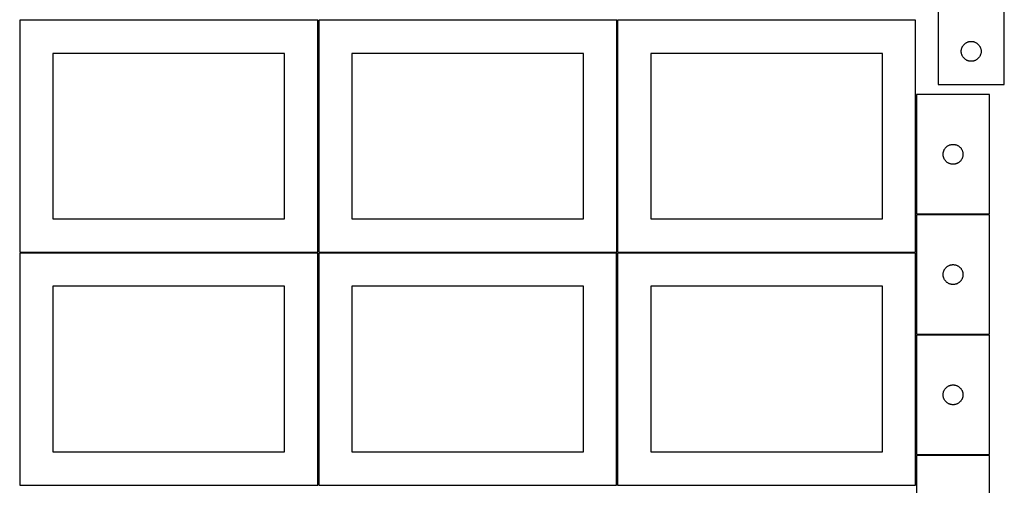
# Model space of a CAD drawing. Header units: millimetres. Extents: x 7 to 1493, y 7 to 2993.
# Tile 4 of 14: x 7 to 1493, y 1412 to 2115. Entities that reach past the tile are written whole.
import ezdxf

# ---------------------------------------------------------------- set-up
doc = ezdxf.new("R2010")
doc.units = ezdxf.units.MM
doc.layers.add('COMMON', color=5, linetype='CONTINUOUS', true_color=0x0000ff)
doc.layers.add('CUT', color=7, linetype='CONTINUOUS', true_color=0x000000)

msp = doc.modelspace()

# ---------------------------------------------------------------- linework, layer by layer
at = {"layer": 'COMMON'}
for p, q in [((457.324235, 1764.123915), (457.324235, 2114.123915)), ((908.824236, 1764.123915), (908.824236, 2114.123915)), ((1360.324236, 2001.772614), (1360.324236, 1821.772614)), ((1360.324236, 1820.272613), (1360.324236, 1764.123915)), ((1471.074237, 1821.022614), (1361.074237, 1821.022614)), ((456.549607, 1763.373915), (6.574234, 1763.373915)), ((457.299608, 1412.623914), (457.299608, 1762.623914)), ((908.049608, 1763.373915), (458.074235, 1763.373915)), ((908.799609, 1412.623914), (908.799609, 1762.623914)), ((1359.549609, 1763.373915), (909.574236, 1763.373915)), ((1360.299609, 1638.772612), (1360.299609, 1458.772612)), ((1471.04961, 1639.522613), (1361.074237, 1639.522613)), ((1360.299609, 1457.272611), (1360.299609, 1412.623914)), ((1471.04961, 1458.022612), (1361.04961, 1458.022612))]:
    msp.add_line(p, q, dxfattribs=at)
at = {"layer": 'CUT'}
for p, q in [((1493.46635, 2017.148697), (1493.46635, 2267.148697)), ((1393.46635, 2192.148697), (1393.46635, 2017.148697)), ((456.574234, 2114.123915), (6.574234, 2114.123915)), ((6.574234, 2114.123915), (6.574234, 1764.123915)), ((456.574234, 1764.123915), (456.574234, 2114.123915)), ((908.074235, 2114.123915), (458.074235, 2114.123915)), ((458.074235, 2114.123915), (458.074235, 1764.123915)), ((908.074235, 1764.123915), (908.074235, 2114.123915)), ((1359.574236, 2114.123915), (909.574236, 2114.123915)), ((909.574236, 2114.123915), (909.574236, 1764.123915)), ((1359.574236, 1764.123915), (1359.574236, 2114.123915)), ((1439.274065, 2081.550945), (1440.021034, 2081.747662)), ((1440.021034, 2081.747662), (1440.777139, 2081.905666)), ((1440.777139, 2081.905666), (1441.540375, 2082.024537)), ((1441.540375, 2082.024537), (1442.308718, 2082.10396)), ((1442.308718, 2082.10396), (1443.080131, 2082.143724)), ((1443.080131, 2082.143724), (1443.852569, 2082.143724)), ((1443.852569, 2082.143724), (1444.623982, 2082.10396)), ((1444.623982, 2082.10396), (1445.392325, 2082.024537)), ((1445.392325, 2082.024537), (1446.155561, 2081.905666)), ((1446.155561, 2081.905666), (1446.911666, 2081.747662)), ((1446.911666, 2081.747662), (1447.658634, 2081.550945)), ((1428.46635, 2067.148697), (1428.486239, 2067.920878)), ((1428.486239, 2066.376515), (1428.46635, 2067.148697)), ((1428.486239, 2067.920878), (1428.545852, 2068.691012)), ((1428.545852, 2068.691012), (1428.645031, 2069.457055)), ((1428.645031, 2069.457055), (1428.783515, 2070.216978)), ((1428.783515, 2070.216978), (1428.960934, 2070.968763)), ((1428.960934, 2070.968763), (1429.176819, 2071.710419)), ((1429.176819, 2071.710419), (1429.430598, 2072.439978)), ((1429.430598, 2072.439978), (1429.721596, 2073.155505)), ((1429.721596, 2073.155505), (1430.049044, 2073.855104)), ((1430.049044, 2073.855104), (1430.412071, 2074.536918)), ((1430.412071, 2074.536918), (1430.809717, 2075.19914)), ((1430.809717, 2075.19914), (1431.240925, 2075.840013)), ((1431.240925, 2075.840013), (1431.704553, 2076.457839)), ((1431.704553, 2076.457839), (1432.199371, 2077.050978)), ((1432.199371, 2077.050978), (1432.724067, 2077.617859)), ((1432.724067, 2077.617859), (1433.27725, 2078.156977)), ((1433.27725, 2078.156977), (1433.857452, 2078.666903)), ((1433.857452, 2078.666903), (1434.463136, 2079.146285)), ((1434.463136, 2079.146285), (1435.092694, 2079.593852)), ((1435.092694, 2079.593852), (1435.744458, 2080.008416)), ((1435.744458, 2080.008416), (1436.416699, 2080.388879)), ((1436.416699, 2080.388879), (1437.107634, 2080.734231)), ((1437.107634, 2080.734231), (1437.815432, 2081.043556)), ((1437.815432, 2081.043556), (1438.538214, 2081.316035)), ((1438.538214, 2081.316035), (1439.274065, 2081.550945)), ((1447.658634, 2081.550945), (1448.394486, 2081.316035)), ((1448.394486, 2081.316035), (1449.117268, 2081.043556)), ((1449.117268, 2081.043556), (1449.825066, 2080.734231)), ((1449.825066, 2080.734231), (1450.516001, 2080.388879)), ((1450.516001, 2080.388879), (1451.188242, 2080.008416)), ((1451.188242, 2080.008416), (1451.840006, 2079.593852)), ((1451.840006, 2079.593852), (1452.469564, 2079.146285)), ((1452.469564, 2079.146285), (1453.075248, 2078.666903)), ((1453.075248, 2078.666903), (1453.65545, 2078.156977)), ((1453.65545, 2078.156977), (1454.208633, 2077.617859)), ((1454.208633, 2077.617859), (1454.733329, 2077.050978)), ((1454.733329, 2077.050978), (1455.228147, 2076.457839)), ((1455.228147, 2076.457839), (1455.691775, 2075.840013)), ((1455.691775, 2075.840013), (1456.122983, 2075.19914)), ((1456.122983, 2075.19914), (1456.520629, 2074.536918)), ((1456.520629, 2074.536918), (1456.883656, 2073.855104)), ((1456.883656, 2073.855104), (1457.211104, 2073.155505)), ((1457.211104, 2073.155505), (1457.502102, 2072.439978)), ((1457.502102, 2072.439978), (1457.755881, 2071.710419)), ((1457.755881, 2071.710419), (1457.971766, 2070.968763)), ((1457.971766, 2070.968763), (1458.149185, 2070.216978)), ((1458.149185, 2070.216978), (1458.287668, 2069.457055)), ((1458.287668, 2069.457055), (1458.386848, 2068.691012)), ((1458.386848, 2068.691012), (1458.446461, 2067.920878)), ((1458.446461, 2067.920878), (1458.46635, 2067.148697)), ((1458.46635, 2067.148697), (1458.446461, 2066.376515)), ((406.574234, 2064.123915), (56.574234, 2064.123915)), ((56.574234, 2064.123915), (56.574234, 1814.123915)), ((406.574234, 1814.123915), (406.574234, 2064.123915)), ((858.074235, 2064.123915), (508.074235, 2064.123915)), ((508.074235, 2064.123915), (508.074235, 1814.123915)), ((858.074235, 1814.123915), (858.074235, 2064.123915)), ((1309.574236, 2064.123915), (959.574236, 2064.123915)), ((959.574236, 2064.123915), (959.574236, 1814.123915)), ((1309.574236, 1814.123915), (1309.574236, 2064.123915)), ((1428.545852, 2065.606382), (1428.486239, 2066.376515)), ((1428.645031, 2064.840338), (1428.545852, 2065.606382)), ((1428.783515, 2064.080416), (1428.645031, 2064.840338)), ((1428.960934, 2063.32863), (1428.783515, 2064.080416)), ((1429.176819, 2062.586974), (1428.960934, 2063.32863)), ((1429.430598, 2061.857415), (1429.176819, 2062.586974)), ((1429.721596, 2061.141888), (1429.430598, 2061.857415)), ((1430.049044, 2060.44229), (1429.721596, 2061.141888)), ((1430.412071, 2059.760476), (1430.049044, 2060.44229)), ((1430.809717, 2059.098254), (1430.412071, 2059.760476)), ((1431.240925, 2058.45738), (1430.809717, 2059.098254)), ((1431.704553, 2057.839554), (1431.240925, 2058.45738)), ((1432.199371, 2057.246415), (1431.704553, 2057.839554)), ((1432.724067, 2056.679534), (1432.199371, 2057.246415)), ((1433.27725, 2056.140416), (1432.724067, 2056.679534)), ((1433.857452, 2055.63049), (1433.27725, 2056.140416)), ((1434.463136, 2055.151108), (1433.857452, 2055.63049)), ((1435.092694, 2054.703541), (1434.463136, 2055.151108)), ((1435.744458, 2054.288977), (1435.092694, 2054.703541)), ((1436.416699, 2053.908515), (1435.744458, 2054.288977)), ((1437.107634, 2053.563163), (1436.416699, 2053.908515)), ((1437.815432, 2053.253837), (1437.107634, 2053.563163)), ((1438.538214, 2052.981358), (1437.815432, 2053.253837)), ((1439.274065, 2052.746449), (1438.538214, 2052.981358)), ((1440.021034, 2052.549731), (1439.274065, 2052.746449)), ((1440.777139, 2052.391727), (1440.021034, 2052.549731)), ((1441.540375, 2052.272857), (1440.777139, 2052.391727)), ((1442.308718, 2052.193434), (1441.540375, 2052.272857)), ((1443.080131, 2052.15367), (1442.308718, 2052.193434)), ((1443.852569, 2052.15367), (1443.080131, 2052.15367)), ((1444.623982, 2052.193434), (1443.852569, 2052.15367)), ((1445.392325, 2052.272857), (1444.623982, 2052.193434)), ((1446.155561, 2052.391727), (1445.392325, 2052.272857)), ((1446.911666, 2052.549731), (1446.155561, 2052.391727)), ((1447.658634, 2052.746449), (1446.911666, 2052.549731)), ((1448.394486, 2052.981358), (1447.658634, 2052.746449)), ((1449.117268, 2053.253837), (1448.394486, 2052.981358)), ((1449.825066, 2053.563163), (1449.117268, 2053.253837)), ((1450.516001, 2053.908515), (1449.825066, 2053.563163)), ((1451.188242, 2054.288977), (1450.516001, 2053.908515)), ((1451.840006, 2054.703541), (1451.188242, 2054.288977)), ((1452.469564, 2055.151108), (1451.840006, 2054.703541)), ((1453.075248, 2055.63049), (1452.469564, 2055.151108)), ((1453.65545, 2056.140416), (1453.075248, 2055.63049)), ((1454.208633, 2056.679534), (1453.65545, 2056.140416)), ((1454.733329, 2057.246415), (1454.208633, 2056.679534)), ((1455.228147, 2057.839554), (1454.733329, 2057.246415)), ((1455.691775, 2058.45738), (1455.228147, 2057.839554)), ((1456.122983, 2059.098254), (1455.691775, 2058.45738)), ((1456.520629, 2059.760476), (1456.122983, 2059.098254)), ((1456.883656, 2060.44229), (1456.520629, 2059.760476)), ((1457.211104, 2061.141888), (1456.883656, 2060.44229)), ((1457.502102, 2061.857415), (1457.211104, 2061.141888)), ((1457.755881, 2062.586974), (1457.502102, 2061.857415)), ((1457.971766, 2063.32863), (1457.755881, 2062.586974)), ((1458.149185, 2064.080416), (1457.971766, 2063.32863)), ((1458.287668, 2064.840338), (1458.149185, 2064.080416)), ((1458.386848, 2065.606382), (1458.287668, 2064.840338)), ((1458.446461, 2066.376515), (1458.386848, 2065.606382)), ((1393.46635, 2017.148697), (1493.46635, 2017.148697)), ((1471.074237, 2001.772614), (1361.074237, 2001.772614)), ((1361.074237, 2001.772614), (1361.074237, 1821.772614)), ((1471.074237, 1821.772614), (1471.074237, 2001.772614)), ((1402.179377, 1917.423532), (1402.488703, 1918.13133)), ((1402.488703, 1918.13133), (1402.834055, 1918.822265)), ((1402.834055, 1918.822265), (1403.214517, 1919.494506)), ((1403.214517, 1919.494506), (1403.629081, 1920.14627)), ((1403.629081, 1920.14627), (1404.076648, 1920.775828)), ((1404.076648, 1920.775828), (1404.55603, 1921.381512)), ((1404.55603, 1921.381512), (1405.065956, 1921.961714)), ((1405.065956, 1921.961714), (1405.605074, 1922.514897)), ((1405.605074, 1922.514897), (1406.171955, 1923.039593)), ((1406.171955, 1923.039593), (1406.765094, 1923.534411)), ((1406.765094, 1923.534411), (1407.38292, 1923.998039)), ((1407.38292, 1923.998039), (1408.023794, 1924.429247)), ((1408.023794, 1924.429247), (1408.686016, 1924.826893)), ((1408.686016, 1924.826893), (1409.36783, 1925.18992)), ((1409.36783, 1925.18992), (1410.067428, 1925.517367)), ((1410.067428, 1925.517367), (1410.782955, 1925.808366)), ((1410.782955, 1925.808366), (1411.512514, 1926.062145)), ((1411.512514, 1926.062145), (1412.25417, 1926.27803)), ((1412.25417, 1926.27803), (1413.005956, 1926.455449)), ((1413.005956, 1926.455449), (1413.765878, 1926.593932)), ((1413.765878, 1926.593932), (1414.531922, 1926.693112)), ((1414.531922, 1926.693112), (1415.302055, 1926.752725)), ((1415.302055, 1926.752725), (1416.074237, 1926.772614)), ((1416.074237, 1926.772614), (1416.846418, 1926.752725)), ((1416.846418, 1926.752725), (1417.616552, 1926.693112)), ((1417.616552, 1926.693112), (1418.382595, 1926.593932)), ((1418.382595, 1926.593932), (1419.142518, 1926.455449)), ((1419.142518, 1926.455449), (1419.894303, 1926.27803)), ((1419.894303, 1926.27803), (1420.635959, 1926.062145)), ((1420.635959, 1926.062145), (1421.365518, 1925.808366)), ((1421.365518, 1925.808366), (1422.081045, 1925.517367)), ((1422.081045, 1925.517367), (1422.780644, 1925.18992)), ((1422.780644, 1925.18992), (1423.462458, 1924.826893)), ((1423.462458, 1924.826893), (1424.12468, 1924.429247)), ((1424.12468, 1924.429247), (1424.765553, 1923.998039)), ((1424.765553, 1923.998039), (1425.383379, 1923.534411)), ((1425.383379, 1923.534411), (1425.976518, 1923.039593)), ((1425.976518, 1923.039593), (1426.543399, 1922.514897)), ((1426.543399, 1922.514897), (1427.082517, 1921.961714)), ((1427.082517, 1921.961714), (1427.592443, 1921.381512)), ((1427.592443, 1921.381512), (1428.071825, 1920.775828)), ((1428.071825, 1920.775828), (1428.519392, 1920.14627)), ((1428.519392, 1920.14627), (1428.933956, 1919.494506)), ((1428.933956, 1919.494506), (1429.314419, 1918.822265)), ((1429.314419, 1918.822265), (1429.659771, 1918.13133)), ((1429.659771, 1918.13133), (1429.969096, 1917.423532)), ((1401.07921, 1912.158833), (1401.118974, 1912.930246)), ((1401.07921, 1911.386395), (1401.07921, 1912.158833)), ((1401.118974, 1910.614982), (1401.07921, 1911.386395)), ((1401.118974, 1912.930246), (1401.198397, 1913.698589)), ((1401.198397, 1909.846639), (1401.118974, 1910.614982)), ((1401.198397, 1913.698589), (1401.317267, 1914.461825)), ((1401.317267, 1909.083403), (1401.198397, 1909.846639)), ((1401.317267, 1914.461825), (1401.475271, 1915.21793)), ((1401.475271, 1908.327298), (1401.317267, 1909.083403)), ((1401.475271, 1915.21793), (1401.671989, 1915.964898)), ((1401.671989, 1907.580329), (1401.475271, 1908.327298)), ((1401.671989, 1915.964898), (1401.906898, 1916.70075)), ((1401.906898, 1906.844478), (1401.671989, 1907.580329)), ((1401.906898, 1916.70075), (1402.179377, 1917.423532)), ((1402.179377, 1906.121696), (1401.906898, 1906.844478)), ((1402.488703, 1905.413898), (1402.179377, 1906.121696)), ((1402.834055, 1904.722963), (1402.488703, 1905.413898)), ((1403.214517, 1904.050722), (1402.834055, 1904.722963)), ((1403.629081, 1903.398958), (1403.214517, 1904.050722)), ((1404.076648, 1902.7694), (1403.629081, 1903.398958)), ((1428.519392, 1903.398958), (1428.071825, 1902.7694)), ((1428.933956, 1904.050722), (1428.519392, 1903.398958)), ((1429.314419, 1904.722963), (1428.933956, 1904.050722)), ((1429.659771, 1905.413898), (1429.314419, 1904.722963)), ((1429.969096, 1906.121696), (1429.659771, 1905.413898)), ((1429.969096, 1917.423532), (1430.241575, 1916.70075)), ((1430.241575, 1906.844478), (1429.969096, 1906.121696)), ((1430.241575, 1916.70075), (1430.476485, 1915.964898)), ((1430.476485, 1907.580329), (1430.241575, 1906.844478)), ((1430.476485, 1915.964898), (1430.673202, 1915.21793)), ((1430.673202, 1908.327298), (1430.476485, 1907.580329)), ((1430.673202, 1915.21793), (1430.831206, 1914.461825)), ((1430.831206, 1909.083403), (1430.673202, 1908.327298)), ((1430.831206, 1914.461825), (1430.950077, 1913.698589)), ((1430.950077, 1909.846639), (1430.831206, 1909.083403)), ((1430.950077, 1913.698589), (1431.0295, 1912.930246)), ((1431.0295, 1910.614982), (1430.950077, 1909.846639)), ((1431.0295, 1912.930246), (1431.069264, 1912.158833)), ((1431.069264, 1911.386395), (1431.0295, 1910.614982)), ((1431.069264, 1912.158833), (1431.069264, 1911.386395)), ((1404.55603, 1902.163716), (1404.076648, 1902.7694)), ((1405.065956, 1901.583514), (1404.55603, 1902.163716)), ((1405.605074, 1901.030331), (1405.065956, 1901.583514)), ((1406.171955, 1900.505635), (1405.605074, 1901.030331)), ((1406.765094, 1900.010817), (1406.171955, 1900.505635)), ((1407.38292, 1899.547189), (1406.765094, 1900.010817)), ((1408.023794, 1899.115981), (1407.38292, 1899.547189)), ((1408.686016, 1898.718335), (1408.023794, 1899.115981)), ((1409.36783, 1898.355308), (1408.686016, 1898.718335)), ((1410.067428, 1898.02786), (1409.36783, 1898.355308)), ((1410.782955, 1897.736862), (1410.067428, 1898.02786)), ((1411.512514, 1897.483083), (1410.782955, 1897.736862)), ((1412.25417, 1897.267198), (1411.512514, 1897.483083)), ((1413.005956, 1897.089779), (1412.25417, 1897.267198)), ((1413.765878, 1896.951295), (1413.005956, 1897.089779)), ((1414.531922, 1896.852116), (1413.765878, 1896.951295)), ((1415.302055, 1896.792503), (1414.531922, 1896.852116)), ((1416.074237, 1896.772614), (1415.302055, 1896.792503)), ((1416.846418, 1896.792503), (1416.074237, 1896.772614)), ((1417.616552, 1896.852116), (1416.846418, 1896.792503)), ((1418.382595, 1896.951295), (1417.616552, 1896.852116)), ((1419.142518, 1897.089779), (1418.382595, 1896.951295)), ((1419.894303, 1897.267198), (1419.142518, 1897.089779)), ((1420.635959, 1897.483083), (1419.894303, 1897.267198)), ((1421.365518, 1897.736862), (1420.635959, 1897.483083)), ((1422.081045, 1898.02786), (1421.365518, 1897.736862)), ((1422.780644, 1898.355308), (1422.081045, 1898.02786)), ((1423.462458, 1898.718335), (1422.780644, 1898.355308)), ((1424.12468, 1899.115981), (1423.462458, 1898.718335)), ((1424.765553, 1899.547189), (1424.12468, 1899.115981)), ((1425.383379, 1900.010817), (1424.765553, 1899.547189)), ((1425.976518, 1900.505635), (1425.383379, 1900.010817)), ((1426.543399, 1901.030331), (1425.976518, 1900.505635)), ((1427.082517, 1901.583514), (1426.543399, 1901.030331)), ((1427.592443, 1902.163716), (1427.082517, 1901.583514)), ((1428.071825, 1902.7694), (1427.592443, 1902.163716)), ((56.574234, 1814.123915), (406.574234, 1814.123915)), ((508.074235, 1814.123915), (858.074235, 1814.123915)), ((959.574236, 1814.123915), (1309.574236, 1814.123915)), ((1361.074237, 1821.772614), (1471.074237, 1821.772614)), ((1471.074237, 1820.272613), (1361.074237, 1820.272613)), ((1361.074237, 1820.272613), (1361.074237, 1640.272613)), ((1471.074237, 1640.272613), (1471.074237, 1820.272613)), ((456.549607, 1762.623914), (6.549607, 1762.623914)), ((6.549607, 1762.623914), (6.549607, 1412.623914)), ((6.574234, 1764.123915), (456.574234, 1764.123915)), ((456.549607, 1412.623914), (456.549607, 1762.623914)), ((908.049608, 1762.623914), (458.049608, 1762.623914)), ((458.049608, 1762.623914), (458.049608, 1412.623914)), ((458.074235, 1764.123915), (908.074235, 1764.123915)), ((908.049608, 1412.623914), (908.049608, 1762.623914)), ((1359.549609, 1762.623914), (909.549609, 1762.623914)), ((909.549609, 1762.623914), (909.549609, 1412.623914)), ((909.574236, 1764.123915), (1359.574236, 1764.123915)), ((1359.549609, 1412.623914), (1359.549609, 1762.623914)), ((1404.076648, 1739.275827), (1404.55603, 1739.881511)), ((1404.55603, 1739.881511), (1405.065956, 1740.461713)), ((1405.065956, 1740.461713), (1405.605074, 1741.014896)), ((1405.605074, 1741.014896), (1406.171955, 1741.539592)), ((1406.171955, 1741.539592), (1406.765094, 1742.03441)), ((1406.765094, 1742.03441), (1407.38292, 1742.498038)), ((1407.38292, 1742.498038), (1408.023794, 1742.929246)), ((1408.023794, 1742.929246), (1408.686016, 1743.326892)), ((1408.686016, 1743.326892), (1409.36783, 1743.689919)), ((1409.36783, 1743.689919), (1410.067428, 1744.017366)), ((1410.067428, 1744.017366), (1410.782955, 1744.308365)), ((1410.782955, 1744.308365), (1411.512514, 1744.562144)), ((1411.512514, 1744.562144), (1412.25417, 1744.778029)), ((1412.25417, 1744.778029), (1413.005956, 1744.955448)), ((1413.005956, 1744.955448), (1413.765878, 1745.093931)), ((1413.765878, 1745.093931), (1414.531922, 1745.193111)), ((1414.531922, 1745.193111), (1415.302055, 1745.252724)), ((1415.302055, 1745.252724), (1416.074237, 1745.272613)), ((1416.074237, 1745.272613), (1416.846418, 1745.252724)), ((1416.846418, 1745.252724), (1417.616552, 1745.193111)), ((1417.616552, 1745.193111), (1418.382595, 1745.093931)), ((1418.382595, 1745.093931), (1419.142518, 1744.955448)), ((1419.142518, 1744.955448), (1419.894303, 1744.778029)), ((1419.894303, 1744.778029), (1420.635959, 1744.562144)), ((1420.635959, 1744.562144), (1421.365518, 1744.308365)), ((1421.365518, 1744.308365), (1422.081045, 1744.017366)), ((1422.081045, 1744.017366), (1422.780644, 1743.689919)), ((1422.780644, 1743.689919), (1423.462458, 1743.326892)), ((1423.462458, 1743.326892), (1424.12468, 1742.929246)), ((1424.12468, 1742.929246), (1424.765553, 1742.498038)), ((1424.765553, 1742.498038), (1425.383379, 1742.03441)), ((1425.383379, 1742.03441), (1425.976518, 1741.539592)), ((1425.976518, 1741.539592), (1426.543399, 1741.014896)), ((1426.543399, 1741.014896), (1427.082517, 1740.461713)), ((1427.082517, 1740.461713), (1427.592443, 1739.881511)), ((1427.592443, 1739.881511), (1428.071825, 1739.275827)), ((1401.07921, 1730.658832), (1401.118974, 1731.430245)), ((1401.07921, 1729.886394), (1401.07921, 1730.658832)), ((1401.118974, 1729.114981), (1401.07921, 1729.886394)), ((1401.118974, 1731.430245), (1401.198397, 1732.198588)), ((1401.198397, 1728.346638), (1401.118974, 1729.114981)), ((1401.198397, 1732.198588), (1401.317267, 1732.961824)), ((1401.317267, 1727.583402), (1401.198397, 1728.346638)), ((1401.317267, 1732.961824), (1401.475271, 1733.717929)), ((1401.475271, 1726.827297), (1401.317267, 1727.583402)), ((1401.475271, 1733.717929), (1401.671989, 1734.464897)), ((1401.671989, 1726.080328), (1401.475271, 1726.827297)), ((1401.671989, 1734.464897), (1401.906898, 1735.200749)), ((1401.906898, 1725.344477), (1401.671989, 1726.080328)), ((1401.906898, 1735.200749), (1402.179377, 1735.923531)), ((1402.179377, 1724.621695), (1401.906898, 1725.344477)), ((1402.179377, 1735.923531), (1402.488703, 1736.631329)), ((1402.488703, 1736.631329), (1402.834055, 1737.322264)), ((1402.834055, 1737.322264), (1403.214517, 1737.994505)), ((1403.214517, 1737.994505), (1403.629081, 1738.646269)), ((1403.629081, 1738.646269), (1404.076648, 1739.275827)), ((1428.071825, 1739.275827), (1428.519392, 1738.646269)), ((1428.519392, 1738.646269), (1428.933956, 1737.994505)), ((1428.933956, 1737.994505), (1429.314419, 1737.322264)), ((1429.314419, 1737.322264), (1429.659771, 1736.631329)), ((1429.659771, 1736.631329), (1429.969096, 1735.923531)), ((1429.969096, 1735.923531), (1430.241575, 1735.200749)), ((1430.241575, 1725.344477), (1429.969096, 1724.621695)), ((1430.241575, 1735.200749), (1430.476485, 1734.464897)), ((1430.476485, 1726.080328), (1430.241575, 1725.344477)), ((1430.476485, 1734.464897), (1430.673202, 1733.717929)), ((1430.673202, 1726.827297), (1430.476485, 1726.080328)), ((1430.673202, 1733.717929), (1430.831206, 1732.961824)), ((1430.831206, 1727.583402), (1430.673202, 1726.827297)), ((1430.831206, 1732.961824), (1430.950077, 1732.198588)), ((1430.950077, 1728.346638), (1430.831206, 1727.583402)), ((1430.950077, 1732.198588), (1431.0295, 1731.430245)), ((1431.0295, 1729.114981), (1430.950077, 1728.346638)), ((1431.0295, 1731.430245), (1431.069264, 1730.658832)), ((1431.069264, 1729.886394), (1431.0295, 1729.114981)), ((1431.069264, 1730.658832), (1431.069264, 1729.886394)), ((406.549607, 1712.623914), (56.549607, 1712.623914)), ((56.549607, 1712.623914), (56.549607, 1462.623914)), ((406.549607, 1462.623914), (406.549607, 1712.623914)), ((858.049608, 1712.623914), (508.049608, 1712.623914)), ((508.049608, 1712.623914), (508.049608, 1462.623914)), ((858.049608, 1462.623914), (858.049608, 1712.623914)), ((1309.549609, 1712.623914), (959.549609, 1712.623914)), ((959.549609, 1712.623914), (959.549609, 1462.623914)), ((1309.549609, 1462.623914), (1309.549609, 1712.623914)), ((1402.488703, 1723.913897), (1402.179377, 1724.621695)), ((1402.834055, 1723.222962), (1402.488703, 1723.913897)), ((1403.214517, 1722.550721), (1402.834055, 1723.222962)), ((1403.629081, 1721.898957), (1403.214517, 1722.550721)), ((1404.076648, 1721.269399), (1403.629081, 1721.898957)), ((1404.55603, 1720.663715), (1404.076648, 1721.269399)), ((1405.065956, 1720.083513), (1404.55603, 1720.663715)), ((1405.605074, 1719.53033), (1405.065956, 1720.083513)), ((1406.171955, 1719.005634), (1405.605074, 1719.53033)), ((1406.765094, 1718.510816), (1406.171955, 1719.005634)), ((1407.38292, 1718.047188), (1406.765094, 1718.510816)), ((1408.023794, 1717.61598), (1407.38292, 1718.047188)), ((1408.686016, 1717.218334), (1408.023794, 1717.61598)), ((1409.36783, 1716.855307), (1408.686016, 1717.218334)), ((1410.067428, 1716.527859), (1409.36783, 1716.855307)), ((1410.782955, 1716.236861), (1410.067428, 1716.527859)), ((1411.512514, 1715.983082), (1410.782955, 1716.236861)), ((1412.25417, 1715.767197), (1411.512514, 1715.983082)), ((1413.005956, 1715.589778), (1412.25417, 1715.767197)), ((1413.765878, 1715.451294), (1413.005956, 1715.589778)), ((1414.531922, 1715.352115), (1413.765878, 1715.451294)), ((1415.302055, 1715.292502), (1414.531922, 1715.352115)), ((1416.074237, 1715.272613), (1415.302055, 1715.292502)), ((1416.846418, 1715.292502), (1416.074237, 1715.272613)), ((1417.616552, 1715.352115), (1416.846418, 1715.292502)), ((1418.382595, 1715.451294), (1417.616552, 1715.352115)), ((1419.142518, 1715.589778), (1418.382595, 1715.451294)), ((1419.894303, 1715.767197), (1419.142518, 1715.589778)), ((1420.635959, 1715.983082), (1419.894303, 1715.767197)), ((1421.365518, 1716.236861), (1420.635959, 1715.983082)), ((1422.081045, 1716.527859), (1421.365518, 1716.236861)), ((1422.780644, 1716.855307), (1422.081045, 1716.527859)), ((1423.462458, 1717.218334), (1422.780644, 1716.855307)), ((1424.12468, 1717.61598), (1423.462458, 1717.218334)), ((1424.765553, 1718.047188), (1424.12468, 1717.61598)), ((1425.383379, 1718.510816), (1424.765553, 1718.047188)), ((1425.976518, 1719.005634), (1425.383379, 1718.510816)), ((1426.543399, 1719.53033), (1425.976518, 1719.005634)), ((1427.082517, 1720.083513), (1426.543399, 1719.53033)), ((1427.592443, 1720.663715), (1427.082517, 1720.083513)), ((1428.071825, 1721.269399), (1427.592443, 1720.663715)), ((1428.519392, 1721.898957), (1428.071825, 1721.269399)), ((1428.933956, 1722.550721), (1428.519392, 1721.898957)), ((1429.314419, 1723.222962), (1428.933956, 1722.550721)), ((1429.659771, 1723.913897), (1429.314419, 1723.222962)), ((1429.969096, 1724.621695), (1429.659771, 1723.913897)), ((1471.04961, 1638.772612), (1361.04961, 1638.772612)), ((1361.04961, 1638.772612), (1361.04961, 1458.772612)), ((1361.074237, 1640.272613), (1471.074237, 1640.272613)), ((1471.04961, 1458.772612), (1471.04961, 1638.772612)), ((1407.358294, 1560.998037), (1407.999167, 1561.429245)), ((1407.999167, 1561.429245), (1408.661389, 1561.826891)), ((1408.661389, 1561.826891), (1409.343203, 1562.189918)), ((1409.343203, 1562.189918), (1410.042801, 1562.517365)), ((1410.042801, 1562.517365), (1410.758329, 1562.808364)), ((1410.758329, 1562.808364), (1411.487888, 1563.062143)), ((1411.487888, 1563.062143), (1412.229543, 1563.278028)), ((1412.229543, 1563.278028), (1412.981329, 1563.455447)), ((1412.981329, 1563.455447), (1413.741251, 1563.59393)), ((1413.741251, 1563.59393), (1414.507295, 1563.69311)), ((1414.507295, 1563.69311), (1415.277429, 1563.752723)), ((1415.277429, 1563.752723), (1416.04961, 1563.772612)), ((1416.04961, 1563.772612), (1416.821791, 1563.752723)), ((1416.821791, 1563.752723), (1417.591925, 1563.69311)), ((1417.591925, 1563.69311), (1418.357969, 1563.59393)), ((1418.357969, 1563.59393), (1419.117891, 1563.455447)), ((1419.117891, 1563.455447), (1419.869677, 1563.278028)), ((1419.869677, 1563.278028), (1420.611332, 1563.062143)), ((1420.611332, 1563.062143), (1421.340891, 1562.808364)), ((1421.340891, 1562.808364), (1422.056419, 1562.517365)), ((1422.056419, 1562.517365), (1422.756017, 1562.189918)), ((1422.756017, 1562.189918), (1423.437831, 1561.826891)), ((1423.437831, 1561.826891), (1424.100053, 1561.429245)), ((1424.100053, 1561.429245), (1424.740926, 1560.998037)), ((1401.054583, 1549.158831), (1401.094347, 1549.930244)), ((1401.054583, 1548.386393), (1401.054583, 1549.158831)), ((1401.094347, 1547.61498), (1401.054583, 1548.386393)), ((1401.094347, 1549.930244), (1401.17377, 1550.698587)), ((1401.17377, 1546.846637), (1401.094347, 1547.61498)), ((1401.17377, 1550.698587), (1401.292641, 1551.461823)), ((1401.292641, 1546.083401), (1401.17377, 1546.846637)), ((1401.292641, 1551.461823), (1401.450644, 1552.217928)), ((1401.450644, 1552.217928), (1401.647362, 1552.964896)), ((1401.647362, 1552.964896), (1401.882272, 1553.700748)), ((1401.882272, 1553.700748), (1402.15475, 1554.42353)), ((1402.15475, 1554.42353), (1402.464076, 1555.131328)), ((1402.464076, 1555.131328), (1402.809428, 1555.822263)), ((1402.809428, 1555.822263), (1403.189891, 1556.494504)), ((1403.189891, 1556.494504), (1403.604455, 1557.146268)), ((1403.604455, 1557.146268), (1404.052021, 1557.775826)), ((1404.052021, 1557.775826), (1404.531403, 1558.38151)), ((1404.531403, 1558.38151), (1405.04133, 1558.961712)), ((1405.04133, 1558.961712), (1405.580448, 1559.514895)), ((1405.580448, 1559.514895), (1406.147328, 1560.039591)), ((1406.147328, 1560.039591), (1406.740468, 1560.534409)), ((1406.740468, 1560.534409), (1407.358294, 1560.998037)), ((1424.740926, 1560.998037), (1425.358752, 1560.534409)), ((1425.358752, 1560.534409), (1425.951892, 1560.039591)), ((1425.951892, 1560.039591), (1426.518772, 1559.514895)), ((1426.518772, 1559.514895), (1427.05789, 1558.961712)), ((1427.05789, 1558.961712), (1427.567817, 1558.38151)), ((1427.567817, 1558.38151), (1428.047199, 1557.775826)), ((1428.047199, 1557.775826), (1428.494765, 1557.146268)), ((1428.494765, 1557.146268), (1428.909329, 1556.494504)), ((1428.909329, 1556.494504), (1429.289792, 1555.822263)), ((1429.289792, 1555.822263), (1429.635144, 1555.131328)), ((1429.635144, 1555.131328), (1429.94447, 1554.42353)), ((1429.94447, 1554.42353), (1430.216948, 1553.700748)), ((1430.216948, 1553.700748), (1430.451858, 1552.964896)), ((1430.451858, 1552.964896), (1430.648576, 1552.217928)), ((1430.648576, 1552.217928), (1430.806579, 1551.461823)), ((1430.806579, 1551.461823), (1430.92545, 1550.698587)), ((1430.92545, 1546.846637), (1430.806579, 1546.083401)), ((1430.92545, 1550.698587), (1431.004873, 1549.930244)), ((1431.004873, 1547.61498), (1430.92545, 1546.846637)), ((1431.004873, 1549.930244), (1431.044637, 1549.158831)), ((1431.044637, 1548.386393), (1431.004873, 1547.61498)), ((1431.044637, 1549.158831), (1431.044637, 1548.386393)), ((1401.450644, 1545.327296), (1401.292641, 1546.083401)), ((1401.647362, 1544.580327), (1401.450644, 1545.327296)), ((1401.882272, 1543.844476), (1401.647362, 1544.580327)), ((1402.15475, 1543.121694), (1401.882272, 1543.844476)), ((1402.464076, 1542.413896), (1402.15475, 1543.121694)), ((1402.809428, 1541.722961), (1402.464076, 1542.413896)), ((1403.189891, 1541.05072), (1402.809428, 1541.722961)), ((1403.604455, 1540.398956), (1403.189891, 1541.05072)), ((1404.052021, 1539.769398), (1403.604455, 1540.398956)), ((1404.531403, 1539.163714), (1404.052021, 1539.769398)), ((1405.04133, 1538.583512), (1404.531403, 1539.163714)), ((1405.580448, 1538.030329), (1405.04133, 1538.583512)), ((1406.147328, 1537.505633), (1405.580448, 1538.030329)), ((1406.740468, 1537.010815), (1406.147328, 1537.505633)), ((1407.358294, 1536.547187), (1406.740468, 1537.010815)), ((1407.999167, 1536.115979), (1407.358294, 1536.547187)), ((1408.661389, 1535.718333), (1407.999167, 1536.115979)), ((1409.343203, 1535.355306), (1408.661389, 1535.718333)), ((1410.042801, 1535.027858), (1409.343203, 1535.355306)), ((1410.758329, 1534.73686), (1410.042801, 1535.027858)), ((1411.487888, 1534.483081), (1410.758329, 1534.73686)), ((1412.229543, 1534.267196), (1411.487888, 1534.483081)), ((1412.981329, 1534.089777), (1412.229543, 1534.267196)), ((1413.741251, 1533.951293), (1412.981329, 1534.089777)), ((1414.507295, 1533.852114), (1413.741251, 1533.951293)), ((1415.277429, 1533.792501), (1414.507295, 1533.852114)), ((1416.04961, 1533.772612), (1415.277429, 1533.792501)), ((1416.821791, 1533.792501), (1416.04961, 1533.772612)), ((1417.591925, 1533.852114), (1416.821791, 1533.792501)), ((1418.357969, 1533.951293), (1417.591925, 1533.852114)), ((1419.117891, 1534.089777), (1418.357969, 1533.951293)), ((1419.869677, 1534.267196), (1419.117891, 1534.089777)), ((1420.611332, 1534.483081), (1419.869677, 1534.267196)), ((1421.340891, 1534.73686), (1420.611332, 1534.483081)), ((1422.056419, 1535.027858), (1421.340891, 1534.73686)), ((1422.756017, 1535.355306), (1422.056419, 1535.027858)), ((1423.437831, 1535.718333), (1422.756017, 1535.355306)), ((1424.100053, 1536.115979), (1423.437831, 1535.718333)), ((1424.740926, 1536.547187), (1424.100053, 1536.115979)), ((1425.358752, 1537.010815), (1424.740926, 1536.547187)), ((1425.951892, 1537.505633), (1425.358752, 1537.010815)), ((1426.518772, 1538.030329), (1425.951892, 1537.505633)), ((1427.05789, 1538.583512), (1426.518772, 1538.030329)), ((1427.567817, 1539.163714), (1427.05789, 1538.583512)), ((1428.047199, 1539.769398), (1427.567817, 1539.163714)), ((1428.494765, 1540.398956), (1428.047199, 1539.769398)), ((1428.909329, 1541.05072), (1428.494765, 1540.398956)), ((1429.289792, 1541.722961), (1428.909329, 1541.05072)), ((1429.635144, 1542.413896), (1429.289792, 1541.722961)), ((1429.94447, 1543.121694), (1429.635144, 1542.413896)), ((1430.216948, 1543.844476), (1429.94447, 1543.121694)), ((1430.451858, 1544.580327), (1430.216948, 1543.844476)), ((1430.648576, 1545.327296), (1430.451858, 1544.580327)), ((1430.806579, 1546.083401), (1430.648576, 1545.327296)), ((56.549607, 1462.623914), (406.549607, 1462.623914)), ((508.049608, 1462.623914), (858.049608, 1462.623914)), ((959.549609, 1462.623914), (1309.549609, 1462.623914)), ((1361.04961, 1458.772612), (1471.04961, 1458.772612)), ((1471.04961, 1457.272611), (1361.04961, 1457.272611)), ((1361.04961, 1457.272611), (1361.04961, 1277.272611)), ((1471.04961, 1277.272611), (1471.04961, 1457.272611)), ((6.549607, 1412.623914), (456.549607, 1412.623914)), ((458.049608, 1412.623914), (908.049608, 1412.623914)), ((909.549609, 1412.623914), (1359.549609, 1412.623914))]:
    msp.add_line(p, q, dxfattribs=at)

doc.saveas('drawing.dxf')
